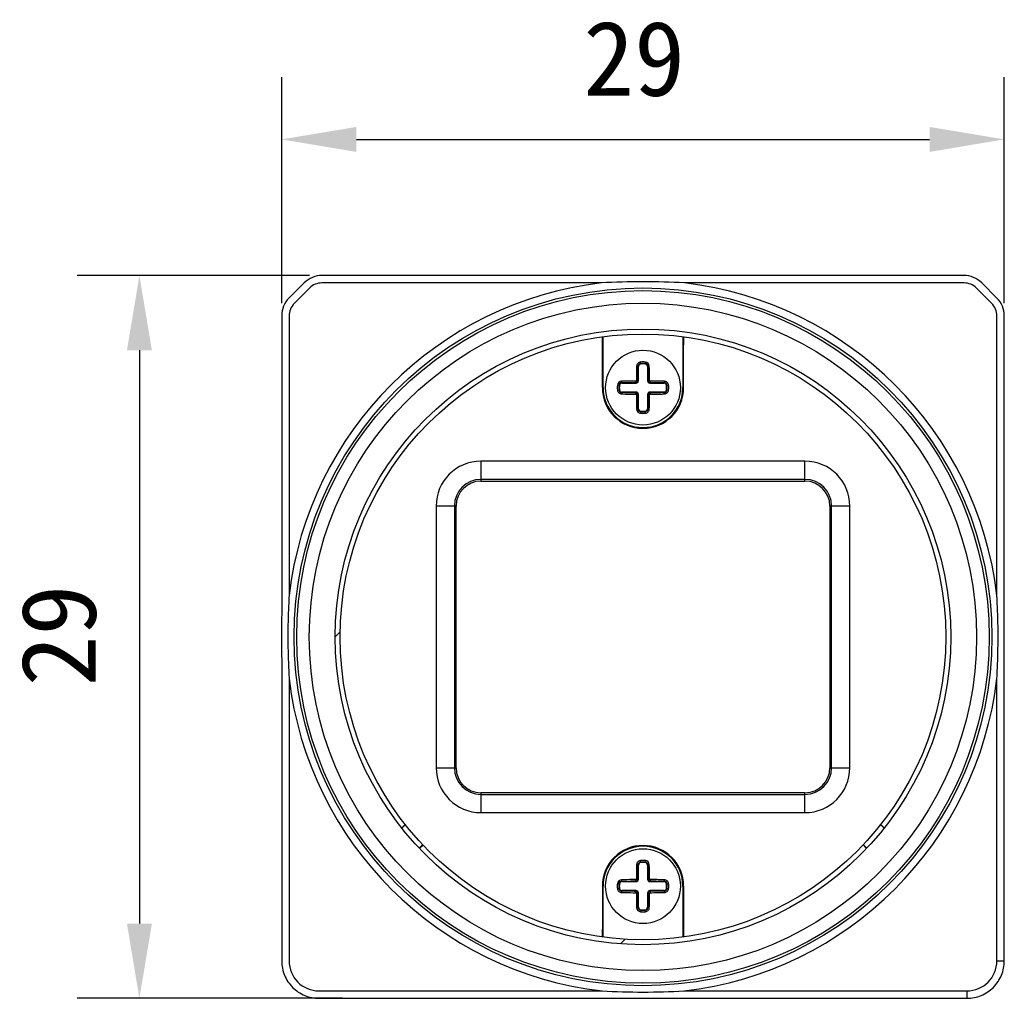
# Model space of a CAD drawing. Header units: millimetres. Extents: x 86 to 342, y 137 to 204.
# Tile 1 of 4: x 86 to 126, y 154 to 193. Entities that reach past the tile are written whole.
import ezdxf

# ---------------------------------------------------------------- set-up
doc = ezdxf.new("R2010")
doc.units = ezdxf.units.MM
doc.header["$LTSCALE"] = 23.1
doc.header["$PDMODE"] = 3
doc.header["$PDSIZE"] = 8
doc.layers.get('0').update_dxf_attribs({"linetype": 'CONTINUOUS'})
doc.layers.get('Defpoints').update_dxf_attribs({"linetype": 'CONTINUOUS'})
doc.layers.add('00_COMPONENTS', color=7, linetype='CONTINUOUS')
doc.layers.add('51__DRAFT_DIMS', color=7, linetype='CONTINUOUS')
doc.styles.get("Standard").update_dxf_attribs({"font": 'simfang.ttf'})
doc.dimstyles.new('DIMSTYLE_1', dxfattribs={"dimtxt": 3, "dimasz": 3, "dimexe": 2.5, "dimexo": 0.5, "dimgap": 0.75, "dimtad": 1, "dimdec": 1, "dimdsep": 46, "dimtxsty": 'STANDARD', "dimblk": '_FILLED', "dimblk1": '_FILLED', "dimblk2": '_FILLED', "dimcen": 0.09, "dimclrt": 3, "dimazin": 2, "dimtp": 0.2, "dimtm": 0.2, "dimtfac": 1, "dimtdec": 1, "dimtofl": 0, "dimtmove": 0, "dimatfit": 3, "dimldrblk": '_FILLED', "dimfxl": 1, "dimtolj": 1, "dimarcsym": 0})
doc.dimstyles.new('DIMSTYLE_2', dxfattribs={"dimtxt": 3, "dimasz": 3, "dimexe": 2.5, "dimexo": 0.5, "dimgap": 0.75, "dimtad": 1, "dimdsep": 46, "dimtxsty": 'STANDARD', "dimblk": '_FILLED', "dimblk1": '_FILLED', "dimblk2": '_FILLED', "dimcen": 0.09, "dimclrt": 3, "dimazin": 2, "dimtp": 0.2, "dimtm": 0.2, "dimtfac": 1, "dimtofl": 0, "dimtmove": 0, "dimatfit": 3, "dimldrblk": '_FILLED', "dimfxl": 1, "dimtolj": 1, "dimarcsym": 0})

# ---------------------------------------------------------------- blocks, each defined once
blk = doc.blocks.new('_FILLED')
at = {"color": 0, "linetype": 'ByBlock'}
blk.add_solid([(0, 0), (-1, 0.167), (-1, -0.167)], dxfattribs=at)
blk = doc.blocks.new('*D1')
at = {"layer": '51__DRAFT_DIMS', "color": 0, "lineweight": -2}
for p, q in [((96.852, 181.439), (96.852, 190.514)), ((125.846, 181.439), (125.846, 190.514)), ((99.852, 188.014), (122.846, 188.014))]:
    blk.add_line(p, q, dxfattribs=at)
at = {"layer": 'Defpoints', "color": 0}
for p in [(125.846, 188.014), (96.852, 180.939), (125.846, 180.939)]:
    blk.add_point(p, dxfattribs=at)
at = {"layer": '51__DRAFT_DIMS', "color": 0, "linetype": 'ByBlock', "lineweight": -2, "xscale": 3, "yscale": 3, "zscale": 3, "rotation": 180}
blk.add_blockref('_FILLED', (96.852, 188.014), dxfattribs=at)
at = {"layer": '51__DRAFT_DIMS', "color": 0, "linetype": 'ByBlock', "lineweight": -2, "xscale": 3, "yscale": 3, "zscale": 3}
blk.add_blockref('_FILLED', (125.846, 188.014), dxfattribs=at)
at = {"layer": '51__DRAFT_DIMS', "color": 3, "insert": (110.993, 192.764), "char_height": 3, "attachment_point": 2, "line_spacing_factor": 0.9}
blk.add_mtext('\\A1;29', dxfattribs=at)
blk = doc.blocks.new('*D2')
at = {"layer": '51__DRAFT_DIMS', "color": 0, "lineweight": -2}
for p, q in [((97.966, 182.554), (88.644, 182.554)), ((91.144, 179.554), (91.144, 156.556)), ((99.299, 153.556), (88.644, 153.556))]:
    blk.add_line(p, q, dxfattribs=at)
at = {"layer": 'Defpoints', "color": 0}
for p in [(98.466, 182.554), (91.144, 153.556), (99.799, 153.556)]:
    blk.add_point(p, dxfattribs=at)
at = {"layer": '51__DRAFT_DIMS', "color": 0, "linetype": 'ByBlock', "lineweight": -2, "xscale": 3, "yscale": 3, "zscale": 3}
for p, rotation in [((91.144, 182.554), 90), ((91.144, 153.556), 270)]:
    blk.add_blockref('_FILLED', p, dxfattribs=dict(at, rotation=rotation))
at = {"layer": '51__DRAFT_DIMS', "color": 3, "insert": (86.394, 168.109), "char_height": 3, "attachment_point": 2, "rotation": 90, "line_spacing_factor": 0.9}
blk.add_mtext('\\A1;29', dxfattribs=at)

msp = doc.modelspace()

# ---------------------------------------------------------------- linework, layer by layer
at = {"layer": '00_COMPONENTS', "color": 7}
for p, q in [((109.683, 182.554), (98.466, 182.554)), ((113.015, 182.554), (109.683, 182.554)), ((124.232, 182.554), (113.015, 182.554)), ((97.759, 182.261), (97.144, 181.646)), ((109.683, 182.256), (98.466, 182.256)), ((124.232, 182.256), (113.015, 182.256)), ((125.553, 181.646), (124.939, 182.261)), ((97.969, 182.05), (97.355, 181.436)), ((125.343, 181.436), (124.729, 182.05)), ((96.852, 180.939), (96.852, 169.722)), ((97.149, 180.939), (97.149, 169.722)), ((125.549, 169.722), (125.549, 180.939)), ((125.846, 169.722), (125.846, 180.939)), ((109.718, 178.056), (109.718, 179.777)), ((109.749, 180.1), (109.732, 180.081)), ((109.749, 178.056), (109.749, 180.1)), ((112.949, 180.1), (112.949, 178.056)), ((112.965, 180.081), (112.949, 180.1)), ((112.98, 178.056), (112.98, 179.777)), ((111.169, 178.336), (111.169, 178.902)), ((111.529, 178.902), (111.529, 178.336)), ((110.503, 178.236), (111.069, 178.236)), ((111.629, 178.236), (112.195, 178.236)), ((111.069, 177.876), (110.503, 177.876)), ((112.195, 177.876), (111.629, 177.876)), ((111.169, 177.21), (111.169, 177.776)), ((111.529, 177.776), (111.529, 177.21)), ((117.849, 175.106), (104.849, 175.106)), ((117.849, 174.373), (104.849, 174.373)), ((104.849, 174.306), (117.849, 174.306)), ((103.049, 173.306), (103.049, 162.806)), ((103.782, 173.306), (103.782, 162.806)), ((103.849, 162.806), (103.849, 173.306)), ((118.849, 173.306), (118.849, 162.806)), ((118.916, 162.806), (118.916, 173.306)), ((119.649, 162.806), (119.649, 173.306)), ((96.852, 169.722), (96.851, 168.056)), ((125.846, 168.056), (125.846, 169.722)), ((96.851, 168.056), (96.852, 166.39)), ((125.846, 166.39), (125.846, 168.056)), ((96.852, 166.39), (96.852, 155.056)), ((97.149, 166.39), (97.149, 155.056)), ((125.549, 155.056), (125.549, 166.39)), ((125.846, 155.056), (125.846, 166.39)), ((117.849, 161.806), (104.849, 161.806)), ((104.849, 161.739), (117.849, 161.739)), ((104.849, 161.006), (117.849, 161.006)), ((101.811, 160.533), (101.667, 160.389)), ((101.818, 160.525), (101.674, 160.381)), ((121.024, 160.381), (120.88, 160.525)), ((121.031, 160.389), (120.887, 160.533)), ((102.37, 159.577), (102.513, 159.72)), ((102.377, 159.569), (102.52, 159.713)), ((120.178, 159.713), (120.321, 159.569)), ((120.185, 159.72), (120.328, 159.577)), ((111.169, 158.336), (111.169, 158.902)), ((111.529, 158.902), (111.529, 158.336)), ((109.718, 158.056), (109.718, 156.335)), ((109.749, 156.012), (109.749, 158.056)), ((110.503, 158.236), (111.069, 158.236)), ((111.629, 158.236), (112.195, 158.236)), ((112.949, 158.056), (112.949, 156.012)), ((112.98, 158.056), (112.98, 156.335)), ((111.069, 157.876), (110.503, 157.876)), ((111.169, 157.21), (111.169, 157.776)), ((111.529, 157.776), (111.529, 157.21)), ((112.195, 157.876), (111.629, 157.876)), ((109.732, 156.031), (109.749, 156.012)), ((112.949, 156.012), (112.965, 156.031)), ((98.352, 153.854), (109.705, 153.854)), ((112.993, 153.854), (124.346, 153.854)), ((98.352, 153.556), (124.346, 153.556))]:
    msp.add_line(p, q, dxfattribs=at)
at = {"layer": '00_COMPONENTS', "color": 4}
for p, q in [((111.26, 179.002), (111.252, 179.084)), ((111.438, 179.002), (111.446, 179.084)), ((111.169, 178.902), (111.148, 178.902)), ((111.55, 178.902), (111.529, 178.902)), ((110.503, 178.257), (110.503, 178.236)), ((111.069, 178.236), (111.069, 178.265)), ((111.14, 178.336), (111.169, 178.336)), ((111.529, 178.336), (111.558, 178.336)), ((111.629, 178.265), (111.629, 178.236)), ((112.195, 178.236), (112.195, 178.257)), ((109.718, 178.056), (109.749, 178.056)), ((110.317, 178.056), (110.317, 178.046)), ((110.403, 178.146), (110.321, 178.153)), ((110.321, 177.959), (110.403, 177.967)), ((110.503, 177.876), (110.503, 177.856)), ((111.069, 177.847), (111.069, 177.876)), ((111.629, 177.876), (111.629, 177.847)), ((112.195, 177.856), (112.195, 177.876)), ((112.295, 178.146), (112.377, 178.153)), ((112.295, 177.967), (112.377, 177.959)), ((112.381, 178.056), (112.381, 178.066)), ((112.949, 178.056), (112.98, 178.056)), ((111.169, 177.776), (111.14, 177.776)), ((111.558, 177.776), (111.529, 177.776)), ((111.148, 177.21), (111.169, 177.21)), ((111.26, 177.11), (111.252, 177.029)), ((111.446, 177.029), (111.438, 177.11)), ((111.529, 177.21), (111.55, 177.21)), ((104.849, 175.106), (104.849, 174.306)), ((117.849, 174.306), (117.849, 175.106)), ((103.849, 173.306), (103.049, 173.306)), ((119.649, 173.306), (118.849, 173.306)), ((98.999, 168.056), (99.203, 168.261)), ((103.049, 162.806), (103.849, 162.806)), ((118.849, 162.806), (119.649, 162.806)), ((104.849, 161.806), (104.849, 161.006)), ((117.849, 161.006), (117.849, 161.806)), ((102.384, 159.562), (102.527, 159.705)), ((111.169, 158.902), (111.148, 158.902)), ((111.26, 159.002), (111.252, 159.084)), ((111.438, 159.002), (111.446, 159.084)), ((111.55, 158.902), (111.529, 158.902)), ((109.749, 158.056), (109.718, 158.056)), ((110.317, 158.056), (110.317, 158.046)), ((110.403, 158.146), (110.321, 158.153)), ((110.503, 158.257), (110.503, 158.236)), ((111.069, 158.236), (111.069, 158.265)), ((111.14, 158.336), (111.169, 158.336)), ((111.529, 158.336), (111.558, 158.336)), ((111.629, 158.265), (111.629, 158.236)), ((112.195, 158.236), (112.195, 158.257)), ((112.295, 158.146), (112.377, 158.153)), ((112.381, 158.056), (112.381, 158.066)), ((112.98, 158.056), (112.949, 158.056)), ((110.321, 157.959), (110.403, 157.967)), ((110.503, 157.876), (110.503, 157.856)), ((111.069, 157.847), (111.069, 157.876)), ((111.169, 157.776), (111.14, 157.776)), ((111.558, 157.776), (111.529, 157.776)), ((111.629, 157.876), (111.629, 157.847)), ((112.195, 157.856), (112.195, 157.876)), ((112.295, 157.967), (112.377, 157.959)), ((111.148, 157.21), (111.169, 157.21)), ((111.26, 157.11), (111.252, 157.029)), ((111.446, 157.029), (111.438, 157.11)), ((111.529, 157.21), (111.55, 157.21)), ((110.441, 155.74), (110.63, 155.929)), ((125.549, 155.056), (125.846, 155.056)), ((124.346, 153.854), (124.346, 153.556))]:
    msp.add_line(p, q, dxfattribs=at)
at = {"layer": '00_COMPONENTS', "color": 7}
for centre, radius in [((111.349, 168.056), 13.997), ((111.349, 168.056), 13.892), ((111.349, 168.056), 13.388), ((111.349, 168.056), 12.35), ((111.349, 168.056), 12.15), ((111.349, 178.056), 1.5), ((111.349, 158.056), 1.5)]:
    msp.add_circle(centre, radius, dxfattribs=at)
at = {"layer": '00_COMPONENTS', "color": 4}
for centre, radius, start, end in [((111.349, 168.056), 14.297, 96.6915, 173.3085), ((111.349, 168.056), 14.297, 6.6915, 83.3085), ((111.269, 178.899), 0.121, 95.4005, 178.1516), ((111.349, 178.056), 1.032, 84.5995, 95.4005), ((111.349, 178.056), 0.967, 84.5995, 95.4005), ((111.429, 178.899), 0.121, 1.8487, 84.5993), ((111.43, 178.911), 0.173, 1.309, 84.5932), ((110.494, 178.137), 0.173, 91.3084, 174.5932), ((110.507, 178.136), 0.121, 91.8487, 174.5993), ((111.069, 178.336), 0.0711, 270.128, 359.872), ((111.629, 178.336), 0.0711, 180.128, 269.872), ((112.191, 178.136), 0.121, 5.4005, 88.1516), ((111.349, 178.056), 1.032, 174.5995, 180), ((111.349, 178.056), 1.032, 180.569, 185.4005), ((111.349, 178.056), 0.967, 174.5995, 185.4005), ((110.507, 177.977), 0.121, 185.4005, 268.1516), ((111.069, 177.776), 0.0711, 0.128, 89.872), ((111.629, 177.776), 0.0711, 90.128, 179.872), ((112.191, 177.977), 0.121, 271.8487, 354.5993), ((111.349, 178.056), 0.967, 354.5995, 5.4005), ((111.349, 178.056), 1.032, 0.569, 5.4005), ((111.349, 178.056), 1.032, 354.5995, 360), ((111.268, 177.201), 0.173, 181.3094, 264.5922), ((111.269, 177.214), 0.121, 181.8487, 264.5993), ((111.349, 178.056), 1.032, 264.5995, 275.4005), ((111.349, 178.056), 0.967, 264.5995, 275.4005), ((111.429, 177.214), 0.121, 275.4005, 358.1516), ((111.349, 168.056), 14.297, 186.6915, 263.3988), ((111.349, 168.056), 14.297, 276.6012, 353.3085), ((111.269, 158.899), 0.121, 95.4005, 178.1516), ((111.349, 158.056), 1.032, 84.5995, 95.4005), ((111.349, 158.056), 0.967, 84.5995, 95.4005), ((111.429, 158.899), 0.121, 1.8487, 84.5993), ((111.43, 158.911), 0.173, 1.309, 84.5932), ((111.349, 158.056), 1.032, 174.5995, 180), ((111.349, 158.056), 1.032, 180.569, 185.4005), ((110.494, 158.137), 0.173, 91.3084, 174.5932), ((111.349, 158.056), 0.967, 174.5995, 185.4005), ((110.507, 158.136), 0.121, 91.8487, 174.5993), ((111.069, 158.336), 0.0711, 270.128, 359.872), ((111.629, 158.336), 0.0711, 180.128, 269.872), ((112.191, 158.136), 0.121, 5.4005, 88.1516), ((111.349, 158.056), 0.967, 354.5995, 5.4005), ((111.349, 158.056), 1.032, 0.569, 5.4005), ((111.349, 158.056), 1.032, 354.5995, 360), ((110.507, 157.977), 0.121, 185.4005, 268.1516), ((111.069, 157.776), 0.0711, 0.128, 89.872), ((111.629, 157.776), 0.0711, 90.128, 179.872), ((112.191, 157.977), 0.121, 271.8487, 354.5993), ((111.268, 157.201), 0.173, 181.3094, 264.5922), ((111.269, 157.214), 0.121, 181.8487, 264.5993), ((111.349, 158.056), 1.032, 264.5995, 275.4005), ((111.349, 158.056), 0.967, 264.5995, 275.4005), ((111.429, 157.214), 0.121, 275.4005, 358.1516)]:
    msp.add_arc(centre, radius, start, end, dxfattribs=at)
at = {"layer": '00_COMPONENTS', "color": 7}
for centre, radius, start, end in [((111.269, 178.902), 0.1, 95.4005, 180), ((111.349, 178.056), 0.95, 84.5995, 95.4005), ((111.429, 178.902), 0.1, 0, 84.5995), ((110.503, 178.136), 0.1, 90, 174.5995), ((111.069, 178.336), 0.1, 270, 360), ((111.629, 178.336), 0.1, 180, 270), ((112.195, 178.136), 0.1, 5.4005, 90), ((111.349, 178.056), 1.631, 180, 360), ((111.349, 178.056), 1.6, 180, 360), ((111.349, 178.056), 0.95, 174.5995, 185.4005), ((110.503, 177.976), 0.1, 185.4005, 270), ((111.069, 177.776), 0.1, 0, 90), ((111.629, 177.776), 0.1, 90, 180), ((112.195, 177.976), 0.1, 270, 354.5995), ((111.349, 178.056), 0.95, 354.5995, 5.4005), ((111.269, 177.21), 0.1, 180, 264.5995), ((111.349, 178.056), 0.95, 264.5995, 275.4005), ((111.429, 177.21), 0.1, 275.4005, 360), ((104.849, 173.306), 1.8, 90, 180), ((117.849, 173.306), 1.8, 0, 90), ((104.849, 173.306), 1.067, 90, 180), ((104.849, 173.306), 1, 90, 180), ((117.849, 173.306), 1.067, 0, 90), ((117.849, 173.306), 1, 0, 90), ((104.849, 162.806), 1.8, 180, 270), ((104.849, 162.806), 1.067, 180, 270), ((104.849, 162.806), 1, 180, 270), ((117.849, 162.806), 1.8, 270, 360), ((117.849, 162.806), 1.067, 270, 360), ((117.849, 162.806), 1, 270, 360), ((111.349, 158.056), 1.631, 0, 180), ((111.349, 158.056), 1.6, 0, 180), ((111.269, 158.902), 0.1, 95.4005, 180), ((111.349, 158.056), 0.95, 84.5995, 95.4005), ((111.429, 158.902), 0.1, 0, 84.5995), ((111.349, 158.056), 0.95, 174.5995, 185.4005), ((110.503, 158.136), 0.1, 90, 174.5995), ((111.069, 158.336), 0.1, 270, 360), ((111.629, 158.336), 0.1, 180, 270), ((112.195, 158.136), 0.1, 5.4005, 90), ((111.349, 158.056), 0.95, 354.5995, 5.4005), ((110.503, 157.976), 0.1, 185.4005, 270), ((111.069, 157.776), 0.1, 0, 90), ((111.629, 157.776), 0.1, 90, 180), ((112.195, 157.976), 0.1, 270, 354.5995), ((111.269, 157.21), 0.1, 180, 264.5995), ((111.349, 158.056), 0.95, 264.5995, 275.4005), ((111.429, 157.21), 0.1, 275.4005, 360), ((98.352, 155.056), 1.203, 180.0019, 270.0004), ((124.346, 155.056), 1.203, 269.9995, 359.9981)]:
    msp.add_arc(centre, radius, start, end, dxfattribs=at)
for points, knots in [([(98.466, 182.554), (98.336, 182.554), (98.073, 182.502), (97.851, 182.353), (97.759, 182.261)], [0, 0, 0, 0, 0.50004, 1, 1, 1, 1]), ([(124.939, 182.261), (124.847, 182.353), (124.625, 182.502), (124.362, 182.554), (124.232, 182.554)], [0, 0, 0, 0, 0.500037, 1, 1, 1, 1]), ([(98.466, 182.256), (98.374, 182.256), (98.19, 182.22), (98.034, 182.115), (97.969, 182.05)], [0, 0, 0, 0, 0.500043, 1, 1, 1, 1]), ([(113.015, 182.256), (112.458, 182.288), (111.347, 182.321), (110.236, 182.288), (109.683, 182.256)], [0, 0, 0, 0, 0.501765, 1, 1, 1, 1]), ([(124.729, 182.05), (124.664, 182.115), (124.508, 182.22), (124.323, 182.256), (124.232, 182.256)], [0, 0, 0, 0, 0.500033, 1, 1, 1, 1]), ([(97.144, 181.646), (97.052, 181.554), (96.903, 181.332), (96.852, 181.069), (96.852, 180.939)], [0, 0, 0, 0, 0.500037, 1, 1, 1, 1]), ([(97.355, 181.436), (97.29, 181.371), (97.185, 181.215), (97.149, 181.031), (97.149, 180.939)], [0, 0, 0, 0, 0.500033, 1, 1, 1, 1]), ([(125.549, 180.939), (125.549, 181.031), (125.513, 181.215), (125.408, 181.371), (125.343, 181.436)], [0, 0, 0, 0, 0.500043, 1, 1, 1, 1]), ([(125.846, 180.939), (125.846, 181.069), (125.795, 181.332), (125.645, 181.554), (125.553, 181.646)], [0, 0, 0, 0, 0.50004, 1, 1, 1, 1]), ([(109.718, 179.777), (109.718, 179.814), (109.718, 179.869), (109.72, 179.938), (109.722, 179.983), (109.724, 180.021), (109.726, 180.047), (109.728, 180.064), (109.729, 180.072), (109.731, 180.078), (109.732, 180.081), (109.732, 180.081)], [0, 0, 0, 0, 0.367359, 0.533889, 0.681993, 0.807628, 0.905925, 0.942618, 0.970216, 0.989112, 1, 1, 1, 1]), ([(112.965, 180.081), (112.966, 180.081), (112.967, 180.078), (112.969, 180.072), (112.97, 180.064), (112.972, 180.047), (112.974, 180.021), (112.976, 179.983), (112.978, 179.938), (112.98, 179.869), (112.98, 179.814), (112.98, 179.777)], [0, 0, 0, 0, 0.010891, 0.029791, 0.057389, 0.094076, 0.192381, 0.318021, 0.466116, 0.632645, 1, 1, 1, 1]), ([(97.149, 169.722), (97.141, 169.584), (97.113, 169.029), (97.1, 168.473), (97.1, 168.056)], [0, 0, 0, 0, 0.249671, 1, 1, 1, 1]), ([(125.597, 168.056), (125.597, 168.195), (125.593, 168.751), (125.573, 169.306), (125.549, 169.722)], [0, 0, 0, 0, 0.250316, 1, 1, 1, 1]), ([(97.1, 168.056), (97.1, 167.917), (97.104, 167.362), (97.125, 166.806), (97.149, 166.39)], [0, 0, 0, 0, 0.250316, 1, 1, 1, 1]), ([(125.549, 166.39), (125.557, 166.529), (125.585, 167.084), (125.597, 167.639), (125.597, 168.056)], [0, 0, 0, 0, 0.249671, 1, 1, 1, 1]), ([(109.732, 156.031), (109.732, 156.032), (109.731, 156.035), (109.729, 156.04), (109.728, 156.049), (109.726, 156.065), (109.724, 156.092), (109.722, 156.129), (109.72, 156.174), (109.718, 156.244), (109.718, 156.298), (109.718, 156.335)], [0, 0, 0, 0, 0.010891, 0.029791, 0.057389, 0.094076, 0.192381, 0.318021, 0.466116, 0.632645, 1, 1, 1, 1]), ([(112.98, 156.335), (112.98, 156.298), (112.98, 156.244), (112.978, 156.174), (112.976, 156.129), (112.974, 156.092), (112.972, 156.065), (112.97, 156.049), (112.969, 156.04), (112.967, 156.035), (112.966, 156.032), (112.965, 156.031)], [0, 0, 0, 0, 0.367359, 0.533889, 0.681993, 0.807628, 0.905925, 0.942618, 0.970216, 0.989112, 1, 1, 1, 1]), ([(96.852, 155.056), (96.852, 154.958), (96.871, 154.761), (96.985, 154.385), (97.263, 153.967), (97.681, 153.689), (98.057, 153.576), (98.254, 153.556), (98.352, 153.556)], [0, 0, 0, 0, 0.125326, 0.250685, 0.50013, 0.749531, 0.874782, 1, 1, 1, 1]), ([(124.346, 153.556), (124.444, 153.556), (124.641, 153.576), (125.017, 153.69), (125.435, 153.968), (125.713, 154.386), (125.827, 154.762), (125.846, 154.958), (125.846, 155.056)], [0, 0, 0, 0, 0.125332, 0.250697, 0.500147, 0.749543, 0.874789, 1, 1, 1, 1]), ([(109.705, 153.854), (110.254, 153.822), (111.351, 153.791), (112.447, 153.822), (112.993, 153.854)], [0, 0, 0, 0, 0.501742, 1, 1, 1, 1])]:
    msp.add_open_spline(points, degree=3, knots=knots, dxfattribs=at)
at = {"layer": '00_COMPONENTS', "color": 4}
for points, knots in [([(111.252, 179.084), (111.231, 179.082), (111.189, 179.07), (111.138, 179.031), (111.104, 178.977), (111.095, 178.936), (111.095, 178.915)], [0, 0, 0, 0, 0.253547, 0.505016, 0.753594, 1, 1, 1, 1]), ([(111.095, 178.915), (111.094, 178.868), (111.09, 178.676), (111.087, 178.485), (111.086, 178.34)], [0, 0, 0, 0, 0.247015, 1, 1, 1, 1]), ([(111.148, 178.902), (111.148, 178.903), (111.147, 178.905), (111.143, 178.907), (111.138, 178.909), (111.128, 178.912), (111.114, 178.914), (111.101, 178.915), (111.095, 178.915)], [0, 0, 0, 0, 0.047043, 0.116694, 0.215119, 0.341803, 0.659688, 1, 1, 1, 1]), ([(111.14, 178.336), (111.14, 178.384), (111.142, 178.573), (111.145, 178.761), (111.148, 178.902)], [0, 0, 0, 0, 0.252521, 1, 1, 1, 1]), ([(111.603, 178.915), (111.597, 178.915), (111.584, 178.914), (111.57, 178.912), (111.56, 178.909), (111.555, 178.907), (111.551, 178.905), (111.55, 178.903), (111.55, 178.902)], [0, 0, 0, 0, 0.340312, 0.658198, 0.784881, 0.883306, 0.952957, 1, 1, 1, 1]), ([(111.55, 178.902), (111.551, 178.856), (111.555, 178.667), (111.557, 178.478), (111.558, 178.336)], [0, 0, 0, 0, 0.247014, 1, 1, 1, 1]), ([(111.612, 178.34), (111.611, 178.389), (111.61, 178.58), (111.606, 178.772), (111.603, 178.915)], [0, 0, 0, 0, 0.252523, 1, 1, 1, 1]), ([(111.065, 178.319), (111.016, 178.319), (110.825, 178.317), (110.633, 178.314), (110.49, 178.31)], [0, 0, 0, 0, 0.252521, 1, 1, 1, 1]), ([(110.49, 178.31), (110.49, 178.304), (110.491, 178.292), (110.493, 178.277), (110.496, 178.267), (110.498, 178.262), (110.5, 178.258), (110.502, 178.257), (110.503, 178.257)], [0, 0, 0, 0, 0.340312, 0.658198, 0.784881, 0.883306, 0.952957, 1, 1, 1, 1]), ([(110.503, 178.257), (110.549, 178.258), (110.738, 178.262), (110.927, 178.264), (111.069, 178.265)], [0, 0, 0, 0, 0.247014, 1, 1, 1, 1]), ([(111.086, 178.34), (111.086, 178.335), (111.082, 178.324), (111.07, 178.319), (111.065, 178.319)], [0, 0, 0, 0, 0.499777, 1, 1, 1, 1]), ([(111.069, 178.265), (111.069, 178.266), (111.068, 178.267), (111.067, 178.271), (111.067, 178.276), (111.066, 178.283), (111.065, 178.292), (111.065, 178.304), (111.065, 178.313), (111.065, 178.319)], [0, 0, 0, 0, 0.033316, 0.099046, 0.199806, 0.331751, 0.488401, 0.659139, 1, 1, 1, 1]), ([(111.086, 178.34), (111.092, 178.34), (111.102, 178.34), (111.114, 178.34), (111.122, 178.339), (111.129, 178.339), (111.134, 178.338), (111.138, 178.337), (111.139, 178.337), (111.14, 178.336)], [0, 0, 0, 0, 0.340861, 0.511599, 0.668249, 0.800194, 0.900954, 0.966684, 1, 1, 1, 1]), ([(111.558, 178.336), (111.558, 178.337), (111.56, 178.337), (111.564, 178.338), (111.569, 178.339), (111.576, 178.339), (111.584, 178.34), (111.596, 178.34), (111.606, 178.34), (111.612, 178.34)], [0, 0, 0, 0, 0.033316, 0.099046, 0.199806, 0.331751, 0.488401, 0.659139, 1, 1, 1, 1]), ([(111.633, 178.319), (111.628, 178.319), (111.616, 178.324), (111.612, 178.335), (111.612, 178.34)], [0, 0, 0, 0, 0.499777, 1, 1, 1, 1]), ([(111.633, 178.319), (111.633, 178.313), (111.633, 178.304), (111.632, 178.292), (111.632, 178.283), (111.631, 178.276), (111.631, 178.271), (111.63, 178.267), (111.629, 178.266), (111.629, 178.265)], [0, 0, 0, 0, 0.340861, 0.511599, 0.668249, 0.800194, 0.900954, 0.966684, 1, 1, 1, 1]), ([(111.629, 178.265), (111.677, 178.265), (111.865, 178.263), (112.054, 178.26), (112.195, 178.257)], [0, 0, 0, 0, 0.252521, 1, 1, 1, 1]), ([(112.208, 178.31), (112.184, 178.311), (112.137, 178.312), (112.054, 178.314), (111.958, 178.315), (111.85, 178.317), (111.742, 178.318), (111.669, 178.319), (111.633, 178.319)], [0, 0, 0, 0, 0.123196, 0.247016, 0.433806, 0.621696, 0.810494, 1, 1, 1, 1]), ([(112.195, 178.257), (112.196, 178.257), (112.198, 178.258), (112.2, 178.262), (112.202, 178.267), (112.205, 178.277), (112.207, 178.292), (112.208, 178.304), (112.208, 178.31)], [0, 0, 0, 0, 0.047043, 0.116694, 0.215119, 0.341803, 0.659688, 1, 1, 1, 1]), ([(112.377, 178.153), (112.375, 178.174), (112.363, 178.216), (112.324, 178.267), (112.27, 178.301), (112.228, 178.31), (112.208, 178.31)], [0, 0, 0, 0, 0.253676, 0.505131, 0.753649, 1, 1, 1, 1]), ([(110.321, 177.959), (110.323, 177.938), (110.335, 177.896), (110.374, 177.845), (110.428, 177.811), (110.469, 177.802), (110.49, 177.802)], [0, 0, 0, 0, 0.253535, 0.504999, 0.753579, 1, 1, 1, 1]), ([(110.503, 177.856), (110.502, 177.855), (110.5, 177.854), (110.498, 177.85), (110.496, 177.845), (110.493, 177.835), (110.491, 177.821), (110.49, 177.808), (110.49, 177.802)], [0, 0, 0, 0, 0.047043, 0.116694, 0.215119, 0.341803, 0.659688, 1, 1, 1, 1]), ([(110.49, 177.802), (110.537, 177.801), (110.729, 177.797), (110.92, 177.794), (111.065, 177.793)], [0, 0, 0, 0, 0.247014, 1, 1, 1, 1]), ([(111.069, 177.847), (111.021, 177.847), (110.833, 177.849), (110.644, 177.852), (110.503, 177.856)], [0, 0, 0, 0, 0.252521, 1, 1, 1, 1]), ([(111.065, 177.793), (111.065, 177.8), (111.065, 177.809), (111.065, 177.821), (111.066, 177.829), (111.067, 177.836), (111.067, 177.841), (111.068, 177.845), (111.069, 177.847), (111.069, 177.847)], [0, 0, 0, 0, 0.340861, 0.511599, 0.668249, 0.800194, 0.900954, 0.966684, 1, 1, 1, 1]), ([(111.065, 177.793), (111.07, 177.793), (111.082, 177.789), (111.086, 177.777), (111.086, 177.772)], [0, 0, 0, 0, 0.499777, 1, 1, 1, 1]), ([(111.612, 177.772), (111.612, 177.777), (111.616, 177.789), (111.628, 177.793), (111.633, 177.793)], [0, 0, 0, 0, 0.499777, 1, 1, 1, 1]), ([(112.195, 177.856), (112.149, 177.855), (111.96, 177.851), (111.771, 177.848), (111.629, 177.847)], [0, 0, 0, 0, 0.247014, 1, 1, 1, 1]), ([(111.629, 177.847), (111.629, 177.847), (111.63, 177.845), (111.631, 177.841), (111.631, 177.836), (111.632, 177.829), (111.632, 177.821), (111.633, 177.809), (111.633, 177.8), (111.633, 177.793)], [0, 0, 0, 0, 0.033316, 0.099046, 0.199806, 0.331751, 0.488401, 0.659139, 1, 1, 1, 1]), ([(111.633, 177.793), (111.682, 177.794), (111.766, 177.795), (111.886, 177.796), (111.976, 177.797), (112.048, 177.799), (112.101, 177.8), (112.155, 177.801), (112.19, 177.802), (112.208, 177.802)], [0, 0, 0, 0, 0.252528, 0.441044, 0.628589, 0.721937, 0.814968, 0.907664, 1, 1, 1, 1]), ([(112.208, 177.802), (112.208, 177.808), (112.207, 177.821), (112.205, 177.835), (112.202, 177.845), (112.2, 177.85), (112.198, 177.854), (112.196, 177.855), (112.195, 177.856)], [0, 0, 0, 0, 0.340312, 0.658198, 0.784881, 0.883306, 0.952957, 1, 1, 1, 1]), ([(112.208, 177.802), (112.228, 177.802), (112.27, 177.811), (112.324, 177.845), (112.363, 177.896), (112.375, 177.938), (112.377, 177.959)], [0, 0, 0, 0, 0.2463, 0.49476, 0.746234, 1, 1, 1, 1]), ([(111.14, 177.776), (111.139, 177.776), (111.138, 177.775), (111.134, 177.774), (111.129, 177.774), (111.122, 177.773), (111.114, 177.773), (111.102, 177.772), (111.092, 177.772), (111.086, 177.772)], [0, 0, 0, 0, 0.033316, 0.099046, 0.199806, 0.331751, 0.488401, 0.659139, 1, 1, 1, 1]), ([(111.086, 177.772), (111.087, 177.724), (111.088, 177.532), (111.092, 177.34), (111.095, 177.197)], [0, 0, 0, 0, 0.25252, 1, 1, 1, 1]), ([(111.148, 177.21), (111.147, 177.257), (111.143, 177.445), (111.141, 177.634), (111.14, 177.776)], [0, 0, 0, 0, 0.247014, 1, 1, 1, 1]), ([(111.558, 177.776), (111.558, 177.729), (111.556, 177.54), (111.553, 177.351), (111.55, 177.21)], [0, 0, 0, 0, 0.252521, 1, 1, 1, 1]), ([(111.612, 177.772), (111.606, 177.772), (111.596, 177.772), (111.584, 177.773), (111.576, 177.773), (111.569, 177.774), (111.564, 177.774), (111.56, 177.775), (111.558, 177.776), (111.558, 177.776)], [0, 0, 0, 0, 0.340861, 0.511599, 0.668249, 0.800194, 0.900954, 0.966684, 1, 1, 1, 1]), ([(111.603, 177.197), (111.604, 177.245), (111.608, 177.436), (111.611, 177.628), (111.612, 177.772)], [0, 0, 0, 0, 0.247019, 1, 1, 1, 1]), ([(111.095, 177.197), (111.101, 177.197), (111.114, 177.198), (111.128, 177.2), (111.138, 177.203), (111.143, 177.205), (111.147, 177.207), (111.148, 177.209), (111.148, 177.21)], [0, 0, 0, 0, 0.340312, 0.658198, 0.784881, 0.883306, 0.952957, 1, 1, 1, 1]), ([(111.446, 177.029), (111.467, 177.031), (111.509, 177.043), (111.56, 177.081), (111.594, 177.135), (111.603, 177.177), (111.603, 177.197)], [0, 0, 0, 0, 0.253569, 0.50507, 0.753653, 1, 1, 1, 1]), ([(111.55, 177.21), (111.55, 177.209), (111.551, 177.207), (111.555, 177.205), (111.56, 177.203), (111.57, 177.2), (111.584, 177.198), (111.597, 177.197), (111.603, 177.197)], [0, 0, 0, 0, 0.047043, 0.116694, 0.215119, 0.341803, 0.659688, 1, 1, 1, 1]), ([(111.095, 158.915), (111.094, 158.868), (111.09, 158.676), (111.087, 158.485), (111.086, 158.34)], [0, 0, 0, 0, 0.247015, 1, 1, 1, 1]), ([(111.252, 159.084), (111.231, 159.082), (111.189, 159.07), (111.138, 159.031), (111.104, 158.977), (111.095, 158.936), (111.095, 158.915)], [0, 0, 0, 0, 0.253547, 0.505016, 0.753594, 1, 1, 1, 1]), ([(111.148, 158.902), (111.148, 158.903), (111.147, 158.905), (111.143, 158.907), (111.138, 158.909), (111.128, 158.912), (111.114, 158.914), (111.101, 158.915), (111.095, 158.915)], [0, 0, 0, 0, 0.047043, 0.116694, 0.215119, 0.341803, 0.659688, 1, 1, 1, 1]), ([(111.14, 158.336), (111.14, 158.384), (111.142, 158.573), (111.145, 158.761), (111.148, 158.902)], [0, 0, 0, 0, 0.252521, 1, 1, 1, 1]), ([(111.603, 158.915), (111.597, 158.915), (111.584, 158.914), (111.57, 158.912), (111.56, 158.909), (111.555, 158.907), (111.551, 158.905), (111.55, 158.903), (111.55, 158.902)], [0, 0, 0, 0, 0.340312, 0.658198, 0.784881, 0.883306, 0.952957, 1, 1, 1, 1]), ([(111.55, 158.902), (111.551, 158.856), (111.555, 158.667), (111.557, 158.478), (111.558, 158.336)], [0, 0, 0, 0, 0.247014, 1, 1, 1, 1]), ([(111.612, 158.34), (111.611, 158.389), (111.61, 158.58), (111.606, 158.772), (111.603, 158.915)], [0, 0, 0, 0, 0.252523, 1, 1, 1, 1]), ([(111.065, 158.319), (111.016, 158.319), (110.825, 158.317), (110.633, 158.314), (110.49, 158.31)], [0, 0, 0, 0, 0.252521, 1, 1, 1, 1]), ([(110.49, 158.31), (110.49, 158.304), (110.491, 158.292), (110.493, 158.277), (110.496, 158.267), (110.498, 158.262), (110.5, 158.258), (110.502, 158.257), (110.503, 158.257)], [0, 0, 0, 0, 0.340312, 0.658198, 0.784881, 0.883306, 0.952957, 1, 1, 1, 1]), ([(110.503, 158.257), (110.549, 158.258), (110.738, 158.262), (110.927, 158.264), (111.069, 158.265)], [0, 0, 0, 0, 0.247014, 1, 1, 1, 1]), ([(111.086, 158.34), (111.086, 158.335), (111.082, 158.324), (111.07, 158.319), (111.065, 158.319)], [0, 0, 0, 0, 0.499777, 1, 1, 1, 1]), ([(111.069, 158.265), (111.069, 158.266), (111.068, 158.267), (111.067, 158.271), (111.067, 158.276), (111.066, 158.283), (111.065, 158.292), (111.065, 158.304), (111.065, 158.313), (111.065, 158.319)], [0, 0, 0, 0, 0.033316, 0.099046, 0.199806, 0.331751, 0.488401, 0.659139, 1, 1, 1, 1]), ([(111.086, 158.34), (111.092, 158.34), (111.102, 158.34), (111.114, 158.34), (111.122, 158.339), (111.129, 158.339), (111.134, 158.338), (111.138, 158.337), (111.139, 158.337), (111.14, 158.336)], [0, 0, 0, 0, 0.340861, 0.511599, 0.668249, 0.800194, 0.900954, 0.966684, 1, 1, 1, 1]), ([(111.558, 158.336), (111.558, 158.337), (111.56, 158.337), (111.564, 158.338), (111.569, 158.339), (111.576, 158.339), (111.584, 158.34), (111.596, 158.34), (111.606, 158.34), (111.612, 158.34)], [0, 0, 0, 0, 0.033316, 0.099046, 0.199806, 0.331751, 0.488401, 0.659139, 1, 1, 1, 1]), ([(111.633, 158.319), (111.628, 158.319), (111.616, 158.324), (111.612, 158.335), (111.612, 158.34)], [0, 0, 0, 0, 0.499777, 1, 1, 1, 1]), ([(111.633, 158.319), (111.633, 158.313), (111.633, 158.304), (111.632, 158.292), (111.632, 158.283), (111.631, 158.276), (111.631, 158.271), (111.63, 158.267), (111.629, 158.266), (111.629, 158.265)], [0, 0, 0, 0, 0.340861, 0.511599, 0.668249, 0.800194, 0.900954, 0.966684, 1, 1, 1, 1]), ([(111.629, 158.265), (111.677, 158.265), (111.865, 158.263), (112.054, 158.26), (112.195, 158.257)], [0, 0, 0, 0, 0.252521, 1, 1, 1, 1]), ([(112.208, 158.31), (112.184, 158.311), (112.137, 158.312), (112.054, 158.314), (111.958, 158.315), (111.85, 158.317), (111.742, 158.318), (111.669, 158.319), (111.633, 158.319)], [0, 0, 0, 0, 0.123196, 0.247016, 0.433806, 0.621696, 0.810494, 1, 1, 1, 1]), ([(112.195, 158.257), (112.196, 158.257), (112.198, 158.258), (112.2, 158.262), (112.202, 158.267), (112.205, 158.277), (112.207, 158.292), (112.208, 158.304), (112.208, 158.31)], [0, 0, 0, 0, 0.047043, 0.116694, 0.215119, 0.341803, 0.659688, 1, 1, 1, 1]), ([(112.377, 158.153), (112.375, 158.174), (112.363, 158.216), (112.324, 158.267), (112.27, 158.301), (112.228, 158.31), (112.208, 158.31)], [0, 0, 0, 0, 0.253676, 0.505131, 0.753649, 1, 1, 1, 1]), ([(110.321, 157.959), (110.323, 157.938), (110.335, 157.896), (110.374, 157.845), (110.428, 157.811), (110.469, 157.802), (110.49, 157.802)], [0, 0, 0, 0, 0.253535, 0.504999, 0.753579, 1, 1, 1, 1]), ([(110.503, 157.856), (110.502, 157.855), (110.5, 157.854), (110.498, 157.85), (110.496, 157.845), (110.493, 157.835), (110.491, 157.821), (110.49, 157.808), (110.49, 157.802)], [0, 0, 0, 0, 0.047043, 0.116694, 0.215119, 0.341803, 0.659688, 1, 1, 1, 1]), ([(110.49, 157.802), (110.537, 157.801), (110.729, 157.797), (110.92, 157.794), (111.065, 157.793)], [0, 0, 0, 0, 0.247014, 1, 1, 1, 1]), ([(111.069, 157.847), (111.021, 157.847), (110.833, 157.849), (110.644, 157.852), (110.503, 157.856)], [0, 0, 0, 0, 0.252521, 1, 1, 1, 1]), ([(111.065, 157.793), (111.065, 157.8), (111.065, 157.809), (111.065, 157.821), (111.066, 157.829), (111.067, 157.836), (111.067, 157.841), (111.068, 157.845), (111.069, 157.847), (111.069, 157.847)], [0, 0, 0, 0, 0.340861, 0.511599, 0.668249, 0.800194, 0.900954, 0.966684, 1, 1, 1, 1]), ([(111.065, 157.793), (111.07, 157.793), (111.082, 157.789), (111.086, 157.777), (111.086, 157.772)], [0, 0, 0, 0, 0.499777, 1, 1, 1, 1]), ([(111.14, 157.776), (111.139, 157.776), (111.138, 157.775), (111.134, 157.774), (111.129, 157.774), (111.122, 157.773), (111.114, 157.773), (111.102, 157.772), (111.092, 157.772), (111.086, 157.772)], [0, 0, 0, 0, 0.033316, 0.099046, 0.199806, 0.331751, 0.488401, 0.659139, 1, 1, 1, 1]), ([(111.086, 157.772), (111.087, 157.724), (111.088, 157.532), (111.092, 157.34), (111.095, 157.197)], [0, 0, 0, 0, 0.25252, 1, 1, 1, 1]), ([(111.148, 157.21), (111.147, 157.257), (111.143, 157.445), (111.141, 157.634), (111.14, 157.776)], [0, 0, 0, 0, 0.247014, 1, 1, 1, 1]), ([(111.558, 157.776), (111.558, 157.729), (111.556, 157.54), (111.553, 157.351), (111.55, 157.21)], [0, 0, 0, 0, 0.252521, 1, 1, 1, 1]), ([(111.612, 157.772), (111.606, 157.772), (111.596, 157.772), (111.584, 157.773), (111.576, 157.773), (111.569, 157.774), (111.564, 157.774), (111.56, 157.775), (111.558, 157.776), (111.558, 157.776)], [0, 0, 0, 0, 0.340861, 0.511599, 0.668249, 0.800194, 0.900954, 0.966684, 1, 1, 1, 1]), ([(111.603, 157.197), (111.604, 157.245), (111.608, 157.436), (111.611, 157.628), (111.612, 157.772)], [0, 0, 0, 0, 0.247019, 1, 1, 1, 1]), ([(111.612, 157.772), (111.612, 157.777), (111.616, 157.789), (111.628, 157.793), (111.633, 157.793)], [0, 0, 0, 0, 0.499777, 1, 1, 1, 1]), ([(112.195, 157.856), (112.149, 157.855), (111.96, 157.851), (111.771, 157.848), (111.629, 157.847)], [0, 0, 0, 0, 0.247014, 1, 1, 1, 1]), ([(111.629, 157.847), (111.629, 157.847), (111.63, 157.845), (111.631, 157.841), (111.631, 157.836), (111.632, 157.829), (111.632, 157.821), (111.633, 157.809), (111.633, 157.8), (111.633, 157.793)], [0, 0, 0, 0, 0.033316, 0.099046, 0.199806, 0.331751, 0.488401, 0.659139, 1, 1, 1, 1]), ([(111.633, 157.793), (111.682, 157.794), (111.766, 157.795), (111.886, 157.796), (111.976, 157.797), (112.048, 157.799), (112.101, 157.8), (112.155, 157.801), (112.19, 157.802), (112.208, 157.802)], [0, 0, 0, 0, 0.252528, 0.441044, 0.628589, 0.721937, 0.814968, 0.907664, 1, 1, 1, 1]), ([(112.208, 157.802), (112.208, 157.808), (112.207, 157.821), (112.205, 157.835), (112.202, 157.845), (112.2, 157.85), (112.198, 157.854), (112.196, 157.855), (112.195, 157.856)], [0, 0, 0, 0, 0.340312, 0.658198, 0.784881, 0.883306, 0.952957, 1, 1, 1, 1]), ([(112.208, 157.802), (112.228, 157.802), (112.27, 157.811), (112.324, 157.845), (112.363, 157.896), (112.375, 157.938), (112.377, 157.959)], [0, 0, 0, 0, 0.2463, 0.49476, 0.746234, 1, 1, 1, 1]), ([(111.095, 157.197), (111.101, 157.197), (111.114, 157.198), (111.128, 157.2), (111.138, 157.203), (111.143, 157.205), (111.147, 157.207), (111.148, 157.209), (111.148, 157.21)], [0, 0, 0, 0, 0.340312, 0.658198, 0.784881, 0.883306, 0.952957, 1, 1, 1, 1]), ([(111.446, 157.029), (111.467, 157.031), (111.509, 157.043), (111.56, 157.081), (111.594, 157.135), (111.603, 157.177), (111.603, 157.197)], [0, 0, 0, 0, 0.253569, 0.50507, 0.753653, 1, 1, 1, 1]), ([(111.55, 157.21), (111.55, 157.209), (111.551, 157.207), (111.555, 157.205), (111.56, 157.203), (111.57, 157.2), (111.584, 157.198), (111.597, 157.197), (111.603, 157.197)], [0, 0, 0, 0, 0.047043, 0.116694, 0.215119, 0.341803, 0.659688, 1, 1, 1, 1])]:
    msp.add_open_spline(points, degree=3, knots=knots, dxfattribs=at)

# ---------------------------------------------------------------- dimensions: what is measured, and where the dimension line sits
at = {"layer": '51__DRAFT_DIMS', "color": 4}
dim = msp.add_linear_dim(base=(125.846, 188.014), p1=(96.852, 180.939), p2=(125.846, 180.939), dimstyle='DIMSTYLE_1', dxfattribs=at)
dim.commit()
dim.dimension.update_dxf_attribs({"geometry": '*D1', "text_midpoint": (110.993, 188.014), "dimtype": 160})
dim = msp.add_linear_dim(base=(91.144, 153.556), p1=(98.466, 182.554), p2=(99.799, 153.556), angle=270, dimstyle='DIMSTYLE_2', dxfattribs=at)
dim.commit()
dim.dimension.update_dxf_attribs({"geometry": '*D2', "text_midpoint": (91.144, 168.109), "dimtype": 160})

doc.saveas('drawing.dxf')
